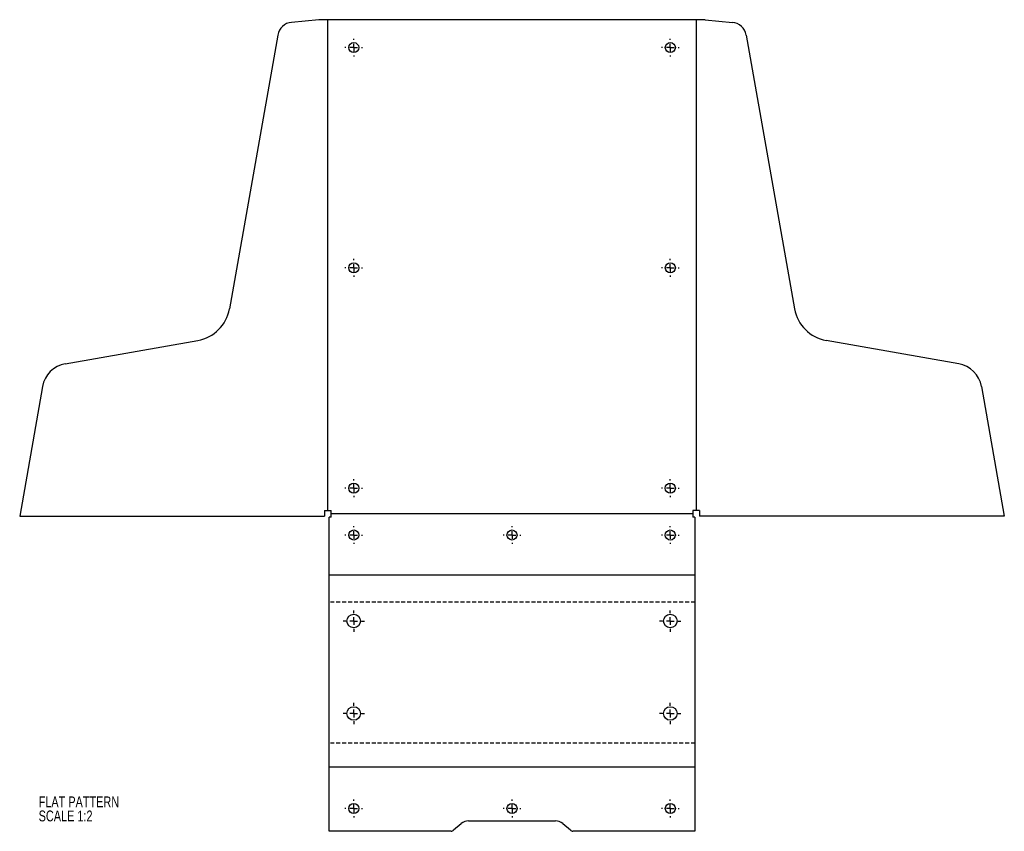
# Model space of a CAD drawing. Header units: millimetres. Extents: x 46 to 364, y 18 to 279.
import ezdxf

# ---------------------------------------------------------------- set-up
doc = ezdxf.new("R2010")
doc.units = ezdxf.units.MM
doc.linetypes.add('HIDDEN', pattern=[1.905, 1.27, -0.635])
doc.layers.add('LAYER_1', color=179, linetype='Continuous')
doc.styles.add('SLDTEXTSTYLE0', font='TXT', dxfattribs={"width": 0.75})

# ---------------------------------------------------------------- blocks, each defined once
blk = doc.blocks.new('SW_CENTERMARKSYMBOL_0')
at = {"layer": 'LAYER_1', "color": 0}
for p, q in [((-2.5, 0), (-2.875, 0)), ((0, 0), (-1.25, 0)), ((0, 2.5), (0, 2.875)), ((0, 0), (0, 1.25)), ((0, 0), (0, -1.25)), ((0, 0), (1.25, 0)), ((2.5, 0), (2.875, 0)), ((0, -2.5), (0, -2.875))]:
    blk.add_line(p, q, dxfattribs=at)
blk = doc.blocks.new('SW_CENTERMARKSYMBOL_1')
at = {"layer": 'LAYER_1', "color": 0}
for p, q in [((-2.5, 0), (-2.875, 0)), ((0, 0), (-1.25, 0)), ((0, 2.5), (0, 2.875)), ((0, 0), (0, 1.25)), ((0, 0), (0, -1.25)), ((0, 0), (1.25, 0)), ((2.5, 0), (2.875, 0)), ((0, -2.5), (0, -2.875))]:
    blk.add_line(p, q, dxfattribs=at)
blk = doc.blocks.new('SW_CENTERMARKSYMBOL_2')
at = {"layer": 'LAYER_1', "color": 0}
for p, q in [((-2.5, 0), (-2.875, 0)), ((0, 0), (-1.25, 0)), ((0, 2.5), (0, 2.875)), ((0, 0), (0, 1.25)), ((0, 0), (0, -1.25)), ((0, 0), (1.25, 0)), ((2.5, 0), (2.875, 0)), ((0, -2.5), (0, -2.875))]:
    blk.add_line(p, q, dxfattribs=at)
blk = doc.blocks.new('SW_CENTERMARKSYMBOL_3')
at = {"layer": 'LAYER_1', "color": 0}
for p, q in [((0, 2.5), (0, 3.4375)), ((-2.5, 0), (-3.4375, 0)), ((0, 0), (-1.25, 0)), ((0, 0), (0, 1.25)), ((0, 0), (0, -1.25)), ((0, 0), (1.25, 0)), ((2.5, 0), (3.4375, 0)), ((0, -2.5), (0, -3.4375))]:
    blk.add_line(p, q, dxfattribs=at)
blk = doc.blocks.new('SW_CENTERMARKSYMBOL_4')
at = {"layer": 'LAYER_1', "color": 0}
for p, q in [((0, 2.5), (0, 3.4375)), ((-2.5, 0), (-3.4375, 0)), ((0, 0), (-1.25, 0)), ((0, 0), (0, 1.25)), ((0, 0), (0, -1.25)), ((0, 0), (1.25, 0)), ((2.5, 0), (3.4375, 0)), ((0, -2.5), (0, -3.4375))]:
    blk.add_line(p, q, dxfattribs=at)
blk = doc.blocks.new('SW_CENTERMARKSYMBOL_5')
at = {"layer": 'LAYER_1', "color": 0}
for p, q in [((0, 2.5), (0, 3.4375)), ((-2.5, 0), (-3.4375, 0)), ((0, 0), (-1.25, 0)), ((0, 0), (0, 1.25)), ((0, 0), (0, -1.25)), ((0, 0), (1.25, 0)), ((2.5, 0), (3.4375, 0)), ((0, -2.5), (0, -3.4375))]:
    blk.add_line(p, q, dxfattribs=at)
blk = doc.blocks.new('SW_CENTERMARKSYMBOL_6')
at = {"layer": 'LAYER_1', "color": 0}
for p, q in [((0, 2.5), (0, 3.4375)), ((-2.5, 0), (-3.4375, 0)), ((0, 0), (-1.25, 0)), ((0, 0), (0, 1.25)), ((0, 0), (0, -1.25)), ((0, 0), (1.25, 0)), ((2.5, 0), (3.4375, 0)), ((0, -2.5), (0, -3.4375))]:
    blk.add_line(p, q, dxfattribs=at)
blk = doc.blocks.new('SW_CENTERMARKSYMBOL_7')
at = {"layer": 'LAYER_1', "color": 0}
for p, q in [((-2.5, 0), (-2.875, 0)), ((0, 0), (-1.25, 0)), ((0, 2.5), (0, 2.875)), ((0, 0), (0, 1.25)), ((0, 0), (0, -1.25)), ((0, 0), (1.25, 0)), ((2.5, 0), (2.875, 0)), ((0, -2.5), (0, -2.875))]:
    blk.add_line(p, q, dxfattribs=at)
blk = doc.blocks.new('SW_CENTERMARKSYMBOL_8')
at = {"layer": 'LAYER_1', "color": 0}
for p, q in [((-2.5, 0), (-2.875, 0)), ((0, 0), (-1.25, 0)), ((0, 2.5), (0, 2.875)), ((0, 0), (0, 1.25)), ((0, 0), (0, -1.25)), ((0, 0), (1.25, 0)), ((2.5, 0), (2.875, 0)), ((0, -2.5), (0, -2.875))]:
    blk.add_line(p, q, dxfattribs=at)
blk = doc.blocks.new('SW_CENTERMARKSYMBOL_9')
at = {"layer": 'LAYER_1', "color": 0}
for p, q in [((-2.5, 0), (-2.875, 0)), ((0, 0), (-1.25, 0)), ((0, 2.5), (0, 2.875)), ((0, 0), (0, 1.25)), ((0, 0), (0, -1.25)), ((0, 0), (1.25, 0)), ((2.5, 0), (2.875, 0)), ((0, -2.5), (0, -2.875))]:
    blk.add_line(p, q, dxfattribs=at)
blk = doc.blocks.new('SW_CENTERMARKSYMBOL_10')
at = {"layer": 'LAYER_1', "color": 0}
for p, q in [((-2.5, 0), (-2.875, 0)), ((0, 0), (-1.25, 0)), ((0, 2.5), (0, 2.875)), ((0, 0), (0, 1.25)), ((0, 0), (0, -1.25)), ((0, 0), (1.25, 0)), ((2.5, 0), (2.875, 0)), ((0, -2.5), (0, -2.875))]:
    blk.add_line(p, q, dxfattribs=at)
blk = doc.blocks.new('SW_CENTERMARKSYMBOL_11')
at = {"layer": 'LAYER_1', "color": 0}
for p, q in [((-2.5, 0), (-2.875, 0)), ((0, 0), (-1.25, 0)), ((0, 2.5), (0, 2.875)), ((0, 0), (0, 1.25)), ((0, 0), (0, -1.25)), ((0, 0), (1.25, 0)), ((2.5, 0), (2.875, 0)), ((0, -2.5), (0, -2.875))]:
    blk.add_line(p, q, dxfattribs=at)
blk = doc.blocks.new('SW_CENTERMARKSYMBOL_12')
at = {"layer": 'LAYER_1', "color": 0}
for p, q in [((-2.5, 0), (-2.875, 0)), ((0, 0), (-1.25, 0)), ((0, 2.5), (0, 2.875)), ((0, 0), (0, 1.25)), ((0, 0), (0, -1.25)), ((0, 0), (1.25, 0)), ((2.5, 0), (2.875, 0)), ((0, -2.5), (0, -2.875))]:
    blk.add_line(p, q, dxfattribs=at)
blk = doc.blocks.new('SW_CENTERMARKSYMBOL_13')
at = {"layer": 'LAYER_1', "color": 0}
for p, q in [((-2.5, 0), (-2.875, 0)), ((0, 0), (-1.25, 0)), ((0, 2.5), (0, 2.875)), ((0, 0), (0, 1.25)), ((0, 0), (0, -1.25)), ((0, 0), (1.25, 0)), ((2.5, 0), (2.875, 0)), ((0, -2.5), (0, -2.875))]:
    blk.add_line(p, q, dxfattribs=at)
blk = doc.blocks.new('SW_CENTERMARKSYMBOL_14')
at = {"layer": 'LAYER_1', "color": 0}
for p, q in [((-2.5, 0), (-2.875, 0)), ((0, 0), (-1.25, 0)), ((0, 2.5), (0, 2.875)), ((0, 0), (0, 1.25)), ((0, 0), (0, -1.25)), ((0, 0), (1.25, 0)), ((2.5, 0), (2.875, 0)), ((0, -2.5), (0, -2.875))]:
    blk.add_line(p, q, dxfattribs=at)
blk = doc.blocks.new('SW_CENTERMARKSYMBOL_15')
at = {"layer": 'LAYER_1', "color": 0}
for p, q in [((-2.5, 0), (-2.875, 0)), ((0, 0), (-1.25, 0)), ((0, 2.5), (0, 2.875)), ((0, 0), (0, 1.25)), ((0, 0), (0, -1.25)), ((0, 0), (1.25, 0)), ((2.5, 0), (2.875, 0)), ((0, -2.5), (0, -2.875))]:
    blk.add_line(p, q, dxfattribs=at)

msp = doc.modelspace()

# ---------------------------------------------------------------- linework, layer by layer
at = {"color": 7, "linetype": 'Continuous', "lineweight": 25}
for p, q in [((142.82, 279.3), (134.02, 278.53)), ((146.62, 279.39), (144.81, 279.39)), ((263.42, 279.39), (146.62, 279.39)), ((265.23, 279.39), (263.42, 279.39)), ((267.21, 279.3), (276.02, 278.53)), ((129.53, 274.42), (113.97, 186.17)), ((280.5, 274.42), (296.07, 186.17)), ((61.08, 168.49), (103.83, 176.03)), ((348.96, 168.49), (306.2, 176.03)), ((53.78, 161.19), (46.41, 119.39)), ((356.26, 161.19), (363.63, 119.39)), ((144.66, 121.14), (146.77, 121.14)), ((144.66, 121.14), (144.66, 119.39)), ((146.77, 119.03), (146.77, 121.14)), ((265.38, 121.14), (263.27, 121.14)), ((263.27, 121.14), (263.27, 119.03)), ((265.38, 121.14), (265.38, 119.39)), ((46.41, 119.39), (144.66, 119.39)), ((146.07, 17.77), (146.07, 119.03)), ((146.77, 119.03), (146.07, 119.03)), ((263.97, 119.03), (263.27, 119.03)), ((263.97, 119.03), (263.97, 17.77)), ((363.63, 119.39), (265.38, 119.39)), ((186.21, 18.22), (188.64, 20.25)), ((191.05, 21.13), (218.98, 21.13)), ((221.39, 20.25), (223.82, 18.22)), ((185.43, 17.77), (146.07, 17.77)), ((263.97, 17.77), (224.6, 17.77))]:
    msp.add_line(p, q, dxfattribs=at)
at = {"color": 7, "linetype": 'Continuous'}
for p, q in [((145.71, 121.14), (145.71, 279.39)), ((264.32, 279.39), (264.32, 121.14)), ((263.27, 120.09), (146.77, 120.09)), ((263.97, 100.32), (146.07, 100.32)), ((263.97, 38.48), (146.07, 38.48))]:
    msp.add_line(p, q, dxfattribs=at)
at = {"color": 7, "linetype": 'HIDDEN'}
for p, q in [((263.97, 91.66), (146.07, 91.66)), ((263.97, 46.19), (146.07, 46.19))]:
    msp.add_line(p, q, dxfattribs=at)
at = {"color": 7, "linetype": 'Continuous', "lineweight": 25}
for centre, radius in [((154.02, 270.39), 1.62), ((256.02, 270.39), 1.62), ((154.02, 199.39), 1.62), ((256.02, 199.39), 1.62), ((154.02, 128.39), 1.62), ((256.02, 128.39), 1.63), ((154.02, 113.28), 1.62), ((205.02, 113.28), 1.62), ((256.02, 113.28), 1.63), ((154.02, 85.56), 2.19), ((256.02, 85.56), 2.19), ((154.02, 55.76), 2.19), ((256.02, 55.76), 2.19), ((154.02, 25.13), 1.62), ((205.02, 25.13), 1.62), ((256.02, 25.13), 1.62)]:
    msp.add_circle(centre, radius, dxfattribs=at)
for centre, radius, start, end in [((145, 254.39), 25, 90.4389, 95), ((265.03, 254.39), 25, 85, 89.5611), ((134.45, 273.55), 5, 95, 170), ((275.58, 273.55), 5, 10, 85), ((101.66, 188.34), 12.5, 280, 350), ((308.38, 188.34), 12.5, 190, 260), ((62.64, 159.62), 9, 100, 170), ((347.39, 159.62), 9, 10, 80), ((191.05, 17.38), 3.75, 90, 130), ((218.98, 17.38), 3.75, 50, 90), ((184.61, 20.13), 2.5, 289.3391, 310), ((225.43, 20.13), 2.5, 230, 250.6609)]:
    msp.add_arc(centre, radius, start, end, dxfattribs=at)

# ---------------------------------------------------------------- block references
at = {"layer": 'LAYER_1'}
for name, p in [('SW_CENTERMARKSYMBOL_10', (154.02, 270.39)), ('SW_CENTERMARKSYMBOL_12', (256.02, 270.39)), ('SW_CENTERMARKSYMBOL_11', (154.02, 199.39)), ('SW_CENTERMARKSYMBOL_15', (256.02, 199.39)), ('SW_CENTERMARKSYMBOL_14', (154.02, 128.39)), ('SW_CENTERMARKSYMBOL_13', (256.02, 128.39)), ('SW_CENTERMARKSYMBOL_7', (154.02, 113.28)), ('SW_CENTERMARKSYMBOL_8', (205.02, 113.28)), ('SW_CENTERMARKSYMBOL_9', (256.02, 113.28)), ('SW_CENTERMARKSYMBOL_3', (154.02, 85.56)), ('SW_CENTERMARKSYMBOL_6', (256.02, 85.56)), ('SW_CENTERMARKSYMBOL_4', (154.02, 55.76)), ('SW_CENTERMARKSYMBOL_5', (256.02, 55.76)), ('SW_CENTERMARKSYMBOL_1', (154.02, 25.13)), ('SW_CENTERMARKSYMBOL_0', (205.02, 25.13)), ('SW_CENTERMARKSYMBOL_2', (256.02, 25.13))]:
    msp.add_blockref(name, p, dxfattribs=at)

# ---------------------------------------------------------------- texts
at = {"layer": 'LAYER_1', "char_height": 3.5, "attachment_point": 1, "style": 'SLDTEXTSTYLE0'}
for s, insert in [('FLAT PATTERN', (52.51, 29.01)), ('SCALE 1:2', (52.51, 24.48))]:
    msp.add_mtext(s, dxfattribs=dict(at, insert=insert))

doc.saveas('drawing.dxf')
